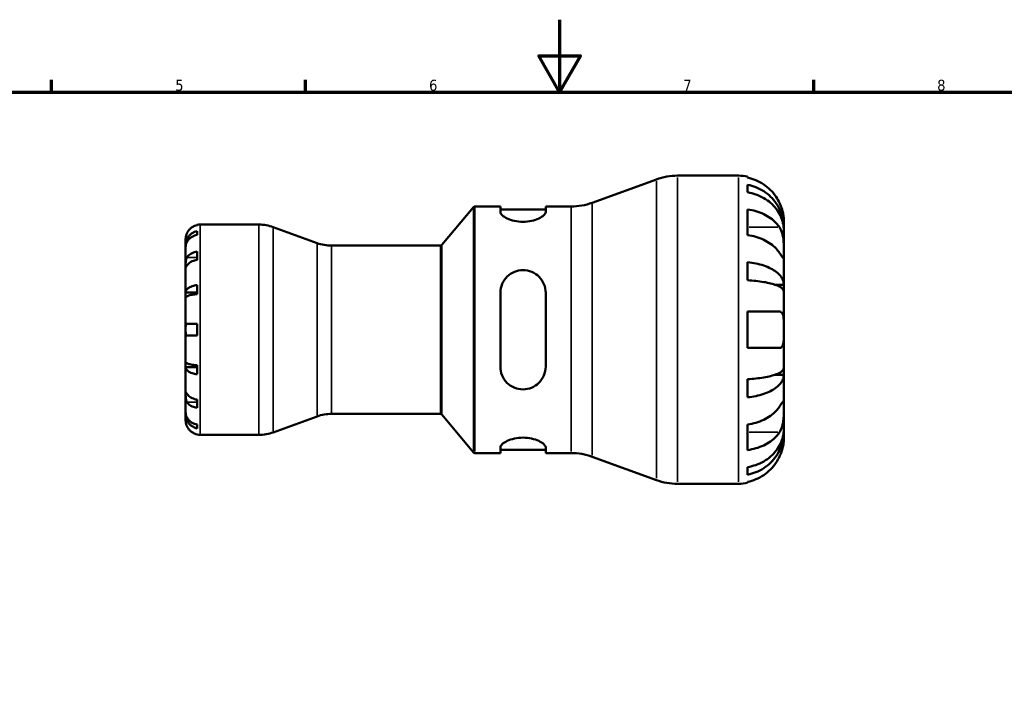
# Model space of a CAD drawing. Header units: millimetres. Extents: x 0 to 905, y -151 to 594.
# Tile 6 of 9: x 272 to 543, y 404 to 594. Entities that reach past the tile are written whole.
import ezdxf

# ---------------------------------------------------------------- set-up
doc = ezdxf.new("R2010")
doc.units = ezdxf.units.MM
for name, color, linetype, lineweight in [('Border (ANSI)', 7, 'Continuous', 70), ('Visible (ANSI)', 7, 'Continuous', 50), ('Visible Narrow (ANSI)', 7, 'Continuous', 35)]:
    doc.layers.add(name, color=color, linetype=linetype, lineweight=lineweight)
doc.styles.add('Note Text (ANSI)', font='tahoma.ttf')

# ---------------------------------------------------------------- blocks, each defined once
blk = doc.blocks.new('Borders Default Border')
at = {"layer": 'Border (ANSI)'}
for p, q in [((280.33, 574), (280.33, 577.45)), ((350.42, 574), (350.42, 577.45)), ((490.58, 574), (490.58, 577.45))]:
    blk.add_line(p, q, dxfattribs=at)
at = {"layer": 'Border (ANSI)', "flags": 128}
for points in [[(420.5, 594), (420.5, 574), (414.73, 584), (426.27, 584), (420.5, 574)], [(20, 20), (20, 574), (821, 574), (821, 20), (20, 20)]]:
    blk.add_lwpolyline(points, dxfattribs=at)
at = {"layer": 'Border (ANSI)', "color": 230, "true_color": 0xff0080, "char_height": 3.05, "attachment_point": 7, "style": 'Note Text (ANSI)'}
for s, insert in [('5', (314.48, 574.34)), ('6', (384.49, 574.34)), ('7', (454.6, 574.4)), ('8', (524.63, 574.33))]:
    blk.add_mtext(s, dxfattribs=dict(at, insert=insert))

msp = doc.modelspace()

# ---------------------------------------------------------------- linework, layer by layer
at = {"layer": 'Visible (ANSI)'}
for p, q in [((429.466, 543.513), (447.186, 549.963)), ((453, 550.988), (469.843, 550.988)), ((472.343, 550.736), (472.343, 550.439)), ((472.343, 548.477), (472.343, 546.402)), ((387.993, 531.867), (396.755, 542.31)), ((397.138, 542.488), (404.145, 542.488)), ((404.145, 542.488), (404.145, 540.922)), ((404.145, 541.638), (416.645, 541.638)), ((416.645, 542.488), (423.652, 542.488)), ((416.645, 540.922), (416.645, 542.488)), ((472.343, 541.687), (472.343, 534.616)), ((482.343, 536.572), (482.343, 538.488)), ((320.543, 537.363), (320.543, 537.407)), ((320.543, 534.661), (320.543, 535.693)), ((321.343, 537.488), (337.557, 537.488)), ((353.616, 532.388), (341.525, 536.789)), ((482.343, 536.572), (482.312, 536.572)), ((482.343, 535.806), (482.343, 536.572)), ((482.343, 529.701), (482.343, 535.806)), ((317.343, 531.88), (317.343, 533.488)), ((317.343, 531.267), (317.343, 531.88)), ((317.343, 531.88), (317.406, 531.88)), ((317.343, 526.166), (317.343, 531.267)), ((320.543, 527.774), (320.543, 530.037)), ((357.584, 531.688), (387.61, 531.688)), ((482.343, 520.886), (482.343, 529.701)), ((472.343, 527.127), (472.343, 522.117)), ((317.343, 518.789), (317.343, 526.166)), ((317.343, 517.311), (317.343, 518.789)), ((317.343, 518.789), (320.543, 518.789)), ((320.543, 518.297), (320.543, 520.789)), ((482.343, 520.886), (479.956, 520.886)), ((482.343, 519.038), (482.343, 520.886)), ((482.343, 508.488), (482.343, 519.038)), ((317.343, 508.488), (317.343, 517.311)), ((404.145, 518.688), (404.145, 498.288)), ((416.645, 498.288), (416.645, 518.688)), ((472.343, 513.488), (472.343, 503.488)), ((317.343, 499.665), (317.343, 508.488)), ((320.543, 506.888), (320.543, 510.088)), ((482.343, 497.938), (482.343, 508.488)), ((317.343, 498.187), (317.343, 499.665)), ((317.343, 490.811), (317.343, 498.187)), ((317.343, 498.187), (320.543, 498.187)), ((320.543, 496.188), (320.543, 498.679)), ((482.343, 496.09), (482.343, 497.938)), ((472.343, 494.859), (472.343, 489.849)), ((482.343, 496.09), (479.956, 496.09)), ((482.343, 487.275), (482.343, 496.09)), ((317.343, 485.709), (317.343, 490.811)), ((320.543, 486.939), (320.543, 489.202)), ((482.343, 481.17), (482.343, 487.275)), ((317.343, 485.097), (317.343, 485.709)), ((317.343, 483.488), (317.343, 485.097)), ((317.343, 485.097), (317.406, 485.097)), ((353.616, 484.589), (341.525, 480.188)), ((357.584, 485.288), (387.61, 485.288)), ((387.993, 485.11), (396.755, 474.667)), ((320.543, 481.283), (320.543, 482.315)), ((472.343, 482.36), (472.343, 475.289)), ((482.343, 480.405), (482.343, 481.17)), ((320.543, 479.569), (320.543, 479.613)), ((321.343, 479.488), (337.557, 479.488)), ((482.343, 480.405), (482.312, 480.405)), ((482.343, 478.488), (482.343, 480.405)), ((404.145, 476.054), (404.145, 474.488)), ((404.145, 475.338), (416.645, 475.338)), ((416.645, 474.488), (416.645, 476.054)), ((397.138, 474.488), (404.145, 474.488)), ((416.645, 474.488), (423.652, 474.488)), ((429.466, 473.463), (447.186, 467.013)), ((472.343, 470.575), (472.343, 468.5)), ((453, 465.988), (469.843, 465.988)), ((472.343, 466.538), (472.343, 466.241))]:
    msp.add_line(p, q, dxfattribs=at)
for centre, radius, start, end in [((453, 533.988), 17, 90, 110), ((469.843, 538.488), 12.5, 78.46304, 90), ((423.652, 559.488), 17, 270, 290), ((397.138, 541.988), 0.5, 90, 140), ((321.343, 533.488), 4, 90, 101.53696), ((337.557, 525.888), 11.6, 70, 90), ((357.584, 543.288), 11.6, 250, 270), ((387.61, 532.188), 0.5, 270, 320), ((357.584, 473.688), 11.6, 90, 110), ((387.61, 484.788), 0.5, 40, 90), ((321.343, 483.488), 4, 258.46304, 270), ((337.557, 491.088), 11.6, 270, 290), ((397.138, 474.988), 0.5, 220, 270), ((423.652, 457.488), 17, 70, 90), ((453, 482.988), 17, 250, 270), ((469.843, 478.488), 12.5, 270, 281.53696)]:
    msp.add_arc(centre, radius, start, end, dxfattribs=at)
for points, knots in [([(481.138, 543.488), (480.882, 544.033), (480.574, 544.585), (479.756, 545.815), (479.212, 546.471), (478.12, 547.568), (477.471, 548.112), (476.074, 549.05), (475.325, 549.444), (473.921, 550.028), (473.141, 550.275), (472.343, 550.439)], [6.1350469, 6.1350469, 6.1350469, 6.1350469, 6.3084728, 6.3084728, 6.5414503, 6.5414503, 6.7730229, 6.7730229, 7.0045956, 7.0045956, 7.2289364, 7.2289364, 7.2289364, 7.2289364]), ([(472.343, 548.477), (473.144, 548.318), (473.927, 548.079), (475.333, 547.514), (476.082, 547.134), (477.48, 546.227), (478.13, 545.702), (479.221, 544.643), (479.764, 544.012), (480.699, 542.654), (481.092, 541.926), (481.684, 540.539), (481.937, 539.752), (482.267, 538.144), (482.343, 537.323), (482.343, 536.572)], [0.2371476, 0.2371476, 0.2371476, 0.2371476, 0.4622755, 0.4622755, 0.6937459, 0.6937459, 0.9252164, 0.9252164, 1.1572518, 1.1572518, 1.3892871, 1.3892871, 1.6221879, 1.6221879, 1.8550887, 1.8550887, 1.8550887, 1.8550887]), ([(482.343, 535.806), (482.343, 536.475), (482.267, 537.206), (481.937, 538.637), (481.684, 539.337), (481.092, 540.571), (480.699, 541.219), (479.764, 542.428), (479.221, 542.99), (478.13, 543.932), (477.48, 544.4), (476.082, 545.206), (475.333, 545.545), (473.927, 546.048), (473.144, 546.26), (472.343, 546.402)], [5.5740571, 5.5740571, 5.5740571, 5.5740571, 5.8069579, 5.8069579, 6.0398587, 6.0398587, 6.271894, 6.271894, 6.5039294, 6.5039294, 6.7353999, 6.7353999, 6.9668704, 6.9668704, 7.1919982, 7.1919982, 7.1919982, 7.1919982]), ([(482.343, 538.488), (482.343, 538.488), (482.343, 538.538), (482.34, 538.745), (482.336, 538.909), (482.3, 539.441), (482.257, 539.858), (482.101, 540.694), (482.016, 541.064), (481.822, 541.745), (481.725, 542.043), (481.501, 542.656), (481.374, 542.968), (481.203, 543.347), (481.171, 543.418), (481.138, 543.488)], [-3.4720969, -3.4720969, -3.4720969, -3.4720969, -3.34968047, -3.34968047, -3.21609652, -3.21609652, -3.02231789, -3.02231789, -2.88911927, -2.88911927, -2.78956082, -2.78956082, -2.68657695, -2.68657695, -2.66294286, -2.66294286, -2.66294286, -2.66294286]), ([(416.645, 540.922), (416.645, 540.668), (416.479, 540.363), (415.818, 539.739), (415.323, 539.42), (414.208, 538.903), (413.526, 538.664), (412.014, 538.333), (411.183, 538.244), (409.607, 538.244), (408.776, 538.333), (407.263, 538.664), (406.582, 538.903), (405.467, 539.42), (404.972, 539.739), (404.311, 540.363), (404.145, 540.668), (404.145, 540.922)], [0.9547362, 0.9547362, 0.9547362, 0.9547362, 1.2091216, 1.2091216, 1.463507, 1.463507, 1.6999776, 1.6999776, 1.9364483, 1.9364483, 2.1729189, 2.1729189, 2.4093895, 2.4093895, 2.6637749, 2.6637749, 2.9181603, 2.9181603, 2.9181603, 2.9181603]), ([(472.343, 541.687), (473.141, 541.571), (473.921, 541.397), (475.325, 540.984), (476.074, 540.705), (477.471, 540.042), (478.12, 539.657), (479.212, 538.881), (479.756, 538.418), (480.574, 537.548), (480.882, 537.158), (481.138, 536.772)], [0.2371559, 0.2371559, 0.2371559, 0.2371559, 0.4614966, 0.4614966, 0.6930693, 0.6930693, 0.924642, 0.924642, 1.1576195, 1.1576195, 1.3310454, 1.3310454, 1.3310454, 1.3310454]), ([(317.698, 535.088), (317.677, 535.04), (317.656, 534.992), (317.606, 534.871), (317.579, 534.797), (317.519, 534.623), (317.49, 534.525), (317.419, 534.25), (317.39, 534.085), (317.354, 533.803), (317.348, 533.69), (317.342, 533.53), (317.343, 533.488), (317.343, 533.488)], [-0.25695865, -0.25695865, -0.25695865, -0.25695865, -0.24128226, -0.24128226, -0.21742658, -0.21742658, -0.18509002, -0.18509002, -0.12443811, -0.12443811, -0.06350412, -0.06350412, 0, 0, 0, 0]), ([(317.343, 531.88), (317.343, 532.12), (317.367, 532.382), (317.472, 532.897), (317.553, 533.149), (317.742, 533.592), (317.868, 533.825), (318.166, 534.26), (318.34, 534.462), (318.689, 534.802), (318.897, 534.971), (319.344, 535.261), (319.584, 535.384), (320.035, 535.565), (320.286, 535.642), (320.543, 535.693)], [1.78267559, 1.78267559, 1.78267559, 1.78267559, 1.85716678, 1.85716678, 1.93165797, 1.93165797, 2.00589479, 2.00589479, 2.08013162, 2.08013162, 2.15432524, 2.15432524, 2.22851887, 2.22851887, 2.30068593, 2.30068593, 2.30068593, 2.30068593]), ([(320.543, 537.363), (320.286, 537.311), (320.035, 537.232), (319.585, 537.045), (319.345, 536.919), (318.898, 536.62), (318.69, 536.446), (318.341, 536.097), (318.167, 535.889), (317.893, 535.478), (317.785, 535.281), (317.698, 535.088)], [0.07588661, 0.07588661, 0.07588661, 0.07588661, 0.14801703, 0.14801703, 0.22208337, 0.22208337, 0.29614971, 0.29614971, 0.37029759, 0.37029759, 0.43193595, 0.43193595, 0.43193595, 0.43193595]), ([(481.138, 536.772), (481.213, 536.658), (481.286, 536.537), (481.491, 536.163), (481.612, 535.895), (481.831, 535.301), (481.925, 534.978), (482.114, 534.163), (482.189, 533.666), (482.302, 532.536), (482.325, 531.916), (482.345, 530.724), (482.343, 530.169), (482.343, 529.701)], [-0.80549596, -0.80549596, -0.80549596, -0.80549596, -0.75183339, -0.75183339, -0.64811579, -0.64811579, -0.53942343, -0.53942343, -0.38723334, -0.38723334, -0.19834363, -0.19834363, 0, 0, 0, 0]), ([(320.543, 534.661), (320.287, 534.616), (320.036, 534.548), (319.587, 534.387), (319.347, 534.278), (318.899, 534.02), (318.692, 533.87), (318.342, 533.568), (318.168, 533.388), (317.869, 533.001), (317.743, 532.793), (317.554, 532.398), (317.473, 532.174), (317.367, 531.715), (317.343, 531.481), (317.343, 531.267)], [0.07588877, 0.07588877, 0.07588877, 0.07588877, 0.14787242, 0.14787242, 0.22197196, 0.22197196, 0.2960715, 0.2960715, 0.37040177, 0.37040177, 0.44473205, 0.44473205, 0.51931737, 0.51931737, 0.5939027, 0.5939027, 0.5939027, 0.5939027]), ([(481.138, 529.701), (480.882, 530.087), (480.574, 530.477), (479.756, 531.347), (479.212, 531.81), (478.12, 532.586), (477.471, 532.971), (476.074, 533.634), (475.325, 533.913), (473.921, 534.326), (473.141, 534.5), (472.343, 534.616)], [6.1350471, 6.1350471, 6.1350471, 6.1350471, 6.308473, 6.308473, 6.5414504, 6.5414504, 6.7730231, 6.7730231, 7.0045958, 7.0045958, 7.2289365, 7.2289365, 7.2289365, 7.2289365]), ([(317.698, 528.429), (317.785, 528.565), (317.893, 528.704), (318.167, 528.995), (318.341, 529.142), (318.69, 529.389), (318.898, 529.512), (319.345, 529.723), (319.585, 529.812), (320.035, 529.944), (320.286, 530), (320.543, 530.037)], [1.94008689, 1.94008689, 1.94008689, 1.94008689, 2.00172525, 2.00172525, 2.07587313, 2.07587313, 2.14993947, 2.14993947, 2.2240058, 2.2240058, 2.29613623, 2.29613623, 2.29613623, 2.29613623]), ([(482.343, 529.701), (482.343, 529.442), (482.343, 529.212), (482.341, 528.806), (482.338, 528.635), (482.316, 528.332), (482.291, 528.241), (482.183, 528.233), (482.105, 528.308), (481.911, 528.556), (481.815, 528.692), (481.594, 529.015), (481.471, 529.2), (481.271, 529.5), (481.205, 529.599), (481.138, 529.701)], [0, 0, 0, 0, 0.11001315, 0.11001315, 0.22756875, 0.22756875, 0.39041262, 0.39041262, 0.54459104, 0.54459104, 0.65219658, 0.65219658, 0.75650694, 0.75650694, 0.80454923, 0.80454923, 0.80454923, 0.80454923]), ([(317.343, 526.166), (317.343, 526.255), (317.343, 526.355), (317.343, 526.577), (317.344, 526.699), (317.352, 526.997), (317.36, 527.174), (317.397, 527.53), (317.425, 527.705), (317.495, 527.978), (317.528, 528.081), (317.605, 528.265), (317.646, 528.345), (317.694, 528.421), (317.696, 528.425), (317.698, 528.429)], [0, 0, 0, 0, 0.03793291, 0.03793291, 0.07808644, 0.07808644, 0.13145135, 0.13145135, 0.18555088, 0.18555088, 0.22173581, 0.22173581, 0.25517966, 0.25517966, 0.25685077, 0.25685077, 0.25685077, 0.25685077]), ([(320.543, 527.774), (320.286, 527.737), (320.035, 527.681), (319.585, 527.549), (319.345, 527.461), (318.898, 527.249), (318.69, 527.126), (318.341, 526.879), (318.167, 526.732), (317.893, 526.442), (317.785, 526.302), (317.698, 526.166)], [0.07588661, 0.07588661, 0.07588661, 0.07588661, 0.14801703, 0.14801703, 0.22208337, 0.22208337, 0.29614971, 0.29614971, 0.37029759, 0.37029759, 0.43193595, 0.43193595, 0.43193595, 0.43193595]), ([(472.343, 527.127), (473.144, 527.044), (473.927, 526.919), (475.333, 526.623), (476.082, 526.423), (477.48, 525.948), (478.13, 525.673), (479.221, 525.118), (479.764, 524.787), (480.699, 524.074), (481.092, 523.693), (481.684, 522.966), (481.937, 522.553), (482.267, 521.711), (482.343, 521.28), (482.343, 520.886)], [0.2371476, 0.2371476, 0.2371476, 0.2371476, 0.4622755, 0.4622755, 0.6937459, 0.6937459, 0.9252164, 0.9252164, 1.1572518, 1.1572518, 1.3892871, 1.3892871, 1.6221879, 1.6221879, 1.8550887, 1.8550887, 1.8550887, 1.8550887]), ([(317.698, 526.166), (317.69, 526.153), (317.682, 526.141), (317.63, 526.059), (317.59, 525.996), (317.516, 525.878), (317.482, 525.825), (317.415, 525.726), (317.389, 525.696), (317.354, 525.699), (317.348, 525.739), (317.342, 525.898), (317.343, 526.016), (317.343, 526.166)], [-0.25708606, -0.25708606, -0.25708606, -0.25708606, -0.25118232, -0.25118232, -0.21796912, -0.21796912, -0.18066436, -0.18066436, -0.12504732, -0.12504732, -0.06352815, -0.06352815, 0, 0, 0, 0]), ([(404.145, 518.688), (404.145, 519.497), (404.311, 520.349), (404.972, 521.908), (405.467, 522.616), (406.582, 523.696), (407.263, 524.159), (408.776, 524.78), (409.607, 524.938), (410.395, 524.938), (411.2, 524.938), (412.048, 524.773), (413.585, 524.127), (414.275, 523.647), (415.371, 522.551), (415.849, 521.852), (416.486, 520.317), (416.645, 519.481), (416.645, 518.688)], [-0.981712, -0.981712, -0.981712, -0.981712, -0.7273266, -0.7273266, -0.4729413, -0.4729413, -0.2364706, -0.2364706, 0, 0, 0, 0.2416205, 0.2416205, 0.4832409, 0.4832409, 0.7325072, 0.7325072, 0.9817735, 0.9817735, 0.9817735, 0.9817735]), ([(482.343, 519.038), (482.343, 519.233), (482.267, 519.445), (481.937, 519.861), (481.684, 520.064), (481.092, 520.423), (480.699, 520.611), (479.764, 520.963), (479.221, 521.126), (478.13, 521.4), (477.48, 521.536), (476.082, 521.77), (475.333, 521.868), (473.927, 522.014), (473.144, 522.076), (472.343, 522.117)], [5.5740571, 5.5740571, 5.5740571, 5.5740571, 5.8069579, 5.8069579, 6.0398587, 6.0398587, 6.2718941, 6.2718941, 6.5039294, 6.5039294, 6.7353999, 6.7353999, 6.9668704, 6.9668704, 7.1919983, 7.1919983, 7.1919983, 7.1919983]), ([(317.343, 518.789), (317.343, 518.916), (317.367, 519.053), (317.473, 519.323), (317.554, 519.456), (317.743, 519.688), (317.869, 519.811), (318.168, 520.039), (318.342, 520.145), (318.692, 520.323), (318.899, 520.411), (319.347, 520.563), (319.587, 520.627), (320.036, 520.722), (320.287, 520.762), (320.543, 520.789)], [1.78267559, 1.78267559, 1.78267559, 1.78267559, 1.85726092, 1.85726092, 1.93184625, 1.93184625, 2.00617653, 2.00617653, 2.0805068, 2.0805068, 2.15460634, 2.15460634, 2.22870588, 2.22870588, 2.30068953, 2.30068953, 2.30068953, 2.30068953]), ([(320.543, 518.297), (320.287, 518.284), (320.036, 518.265), (319.587, 518.218), (319.347, 518.186), (318.899, 518.111), (318.692, 518.068), (318.342, 517.98), (318.168, 517.928), (317.869, 517.815), (317.743, 517.755), (317.554, 517.64), (317.473, 517.575), (317.367, 517.442), (317.343, 517.374), (317.343, 517.311)], [0.07588877, 0.07588877, 0.07588877, 0.07588877, 0.14787242, 0.14787242, 0.22197196, 0.22197196, 0.2960715, 0.2960715, 0.37040177, 0.37040177, 0.44473205, 0.44473205, 0.51931737, 0.51931737, 0.5939027, 0.5939027, 0.5939027, 0.5939027]), ([(472.343, 513.488), (473.141, 513.488), (473.921, 513.488), (475.325, 513.488), (476.074, 513.488), (477.471, 513.488), (478.12, 513.488), (479.212, 513.488), (479.756, 513.488), (480.574, 513.488), (480.882, 513.488), (481.138, 513.488)], [0.2371559, 0.2371559, 0.2371559, 0.2371559, 0.4614966, 0.4614966, 0.6930693, 0.6930693, 0.924642, 0.924642, 1.1576195, 1.1576195, 1.3310454, 1.3310454, 1.3310454, 1.3310454]), ([(481.138, 513.488), (481.226, 513.488), (481.309, 513.478), (481.513, 513.422), (481.625, 513.361), (481.833, 513.174), (481.924, 513.044), (482.113, 512.64), (482.189, 512.333), (482.302, 511.517), (482.325, 510.99), (482.345, 509.803), (482.343, 509.148), (482.343, 508.488)], [-0.80030455, -0.80030455, -0.80030455, -0.80030455, -0.73902747, -0.73902747, -0.64314065, -0.64314065, -0.53879935, -0.53879935, -0.38557884, -0.38557884, -0.19805199, -0.19805199, 0, 0, 0, 0]), ([(317.343, 508.488), (317.343, 508.665), (317.342, 508.841), (317.345, 509.181), (317.349, 509.343), (317.372, 509.646), (317.394, 509.779), (317.458, 509.942), (317.489, 509.99), (317.555, 510.051), (317.588, 510.069), (317.647, 510.085), (317.672, 510.088), (317.698, 510.088)], [-1.11544401, -1.11544401, -1.11544401, -1.11544401, -1.06234061, -1.06234061, -1.00735142, -1.00735142, -0.94530559, -0.94530559, -0.90612012, -0.90612012, -0.87647865, -0.87647865, -0.85707, -0.85707, -0.85707, -0.85707]), ([(317.698, 506.888), (317.683, 506.888), (317.669, 506.889), (317.617, 506.897), (317.584, 506.91), (317.517, 506.955), (317.486, 506.992), (317.417, 507.12), (317.389, 507.23), (317.354, 507.513), (317.348, 507.684), (317.342, 508.067), (317.343, 508.277), (317.343, 508.488)], [-0.25518632, -0.25518632, -0.25518632, -0.25518632, -0.24442882, -0.24442882, -0.21622375, -0.21622375, -0.18185786, -0.18185786, -0.12436784, -0.12436784, -0.06341478, -0.06341478, 0, 0, 0, 0]), ([(317.698, 510.088), (317.785, 510.088), (317.893, 510.088), (318.167, 510.088), (318.341, 510.088), (318.69, 510.088), (318.898, 510.088), (319.345, 510.088), (319.585, 510.088), (320.035, 510.088), (320.286, 510.088), (320.543, 510.088)], [1.94008689, 1.94008689, 1.94008689, 1.94008689, 2.00172525, 2.00172525, 2.07587313, 2.07587313, 2.14993947, 2.14993947, 2.2240058, 2.2240058, 2.29613623, 2.29613623, 2.29613623, 2.29613623]), ([(482.343, 508.488), (482.343, 508.08), (482.343, 507.674), (482.34, 506.846), (482.336, 506.431), (482.3, 505.483), (482.257, 504.991), (482.101, 504.319), (482.016, 504.094), (481.822, 503.791), (481.725, 503.692), (481.501, 503.548), (481.374, 503.506), (481.203, 503.49), (481.171, 503.488), (481.138, 503.488)], [-3.4720969, -3.4720969, -3.4720969, -3.4720969, -3.34968047, -3.34968047, -3.21609652, -3.21609652, -3.02231789, -3.02231789, -2.88911927, -2.88911927, -2.78956082, -2.78956082, -2.68657695, -2.68657695, -2.66294286, -2.66294286, -2.66294286, -2.66294286]), ([(320.543, 506.888), (320.286, 506.888), (320.035, 506.888), (319.585, 506.888), (319.345, 506.888), (318.898, 506.888), (318.69, 506.888), (318.341, 506.888), (318.167, 506.888), (317.893, 506.888), (317.785, 506.888), (317.698, 506.888)], [0.07588661, 0.07588661, 0.07588661, 0.07588661, 0.14801703, 0.14801703, 0.22208337, 0.22208337, 0.29614971, 0.29614971, 0.37029759, 0.37029759, 0.43193595, 0.43193595, 0.43193595, 0.43193595]), ([(481.138, 503.488), (480.882, 503.488), (480.574, 503.488), (479.756, 503.488), (479.212, 503.488), (478.12, 503.488), (477.471, 503.488), (476.074, 503.488), (475.325, 503.488), (473.921, 503.488), (473.141, 503.488), (472.343, 503.488)], [6.1350469, 6.1350469, 6.1350469, 6.1350469, 6.3084728, 6.3084728, 6.5414503, 6.5414503, 6.7730229, 6.7730229, 7.0045956, 7.0045956, 7.2289364, 7.2289364, 7.2289364, 7.2289364]), ([(317.343, 499.665), (317.343, 499.603), (317.367, 499.535), (317.473, 499.402), (317.554, 499.337), (317.743, 499.222), (317.869, 499.161), (318.168, 499.049), (318.342, 498.996), (318.692, 498.909), (318.899, 498.865), (319.347, 498.79), (319.587, 498.759), (320.036, 498.712), (320.287, 498.692), (320.543, 498.679)], [1.78267559, 1.78267559, 1.78267559, 1.78267559, 1.85726092, 1.85726092, 1.93184625, 1.93184625, 2.00617653, 2.00617653, 2.0805068, 2.0805068, 2.15460634, 2.15460634, 2.22870588, 2.22870588, 2.30068953, 2.30068953, 2.30068953, 2.30068953]), ([(320.543, 496.188), (320.286, 496.215), (320.035, 496.255), (319.584, 496.35), (319.344, 496.414), (318.897, 496.566), (318.689, 496.655), (318.34, 496.833), (318.166, 496.939), (317.868, 497.167), (317.742, 497.289), (317.553, 497.522), (317.472, 497.654), (317.367, 497.923), (317.343, 498.061), (317.343, 498.187)], [0.07589238, 0.07589238, 0.07589238, 0.07589238, 0.14805945, 0.14805945, 0.22225307, 0.22225307, 0.2964467, 0.2964467, 0.37068352, 0.37068352, 0.44492035, 0.44492035, 0.51941154, 0.51941154, 0.59390272, 0.59390272, 0.59390272, 0.59390272]), ([(416.645, 498.288), (416.645, 497.479), (416.479, 496.627), (415.818, 495.068), (415.323, 494.361), (414.208, 493.28), (413.526, 492.818), (412.014, 492.197), (411.183, 492.038), (409.59, 492.038), (408.742, 492.203), (407.205, 492.849), (406.515, 493.329), (405.419, 494.426), (404.941, 495.125), (404.304, 496.659), (404.145, 497.496), (404.145, 498.288)], [0.9547362, 0.9547362, 0.9547362, 0.9547362, 1.2091216, 1.2091216, 1.463507, 1.463507, 1.6999776, 1.6999776, 1.9364483, 1.9364483, 2.1780687, 2.1780687, 2.4196892, 2.4196892, 2.6689555, 2.6689555, 2.9182218, 2.9182218, 2.9182218, 2.9182218]), ([(472.343, 494.859), (473.144, 494.9), (473.927, 494.962), (475.333, 495.108), (476.082, 495.207), (477.48, 495.441), (478.13, 495.577), (479.221, 495.851), (479.764, 496.014), (480.699, 496.365), (481.092, 496.553), (481.684, 496.912), (481.937, 497.115), (482.267, 497.531), (482.343, 497.744), (482.343, 497.938)], [0.2371476, 0.2371476, 0.2371476, 0.2371476, 0.4622755, 0.4622755, 0.6937459, 0.6937459, 0.9252164, 0.9252164, 1.1572518, 1.1572518, 1.3892871, 1.3892871, 1.6221879, 1.6221879, 1.8550887, 1.8550887, 1.8550887, 1.8550887]), ([(482.343, 496.09), (482.343, 495.696), (482.267, 495.266), (481.937, 494.423), (481.684, 494.01), (481.092, 493.283), (480.699, 492.902), (479.764, 492.19), (479.221, 491.859), (478.13, 491.304), (477.48, 491.028), (476.082, 490.553), (475.333, 490.354), (473.927, 490.058), (473.144, 489.932), (472.343, 489.849)], [5.5740571, 5.5740571, 5.5740571, 5.5740571, 5.8069579, 5.8069579, 6.0398587, 6.0398587, 6.2718941, 6.2718941, 6.5039294, 6.5039294, 6.7353999, 6.7353999, 6.9668704, 6.9668704, 7.1919983, 7.1919983, 7.1919983, 7.1919983]), ([(317.698, 488.548), (317.69, 488.56), (317.682, 488.573), (317.63, 488.661), (317.59, 488.743), (317.516, 488.932), (317.482, 489.04), (317.415, 489.326), (317.389, 489.507), (317.354, 489.895), (317.348, 490.098), (317.342, 490.483), (317.343, 490.661), (317.343, 490.811)], [-0.25708606, -0.25708606, -0.25708606, -0.25708606, -0.25118232, -0.25118232, -0.21796912, -0.21796912, -0.18066436, -0.18066436, -0.12504732, -0.12504732, -0.06352815, -0.06352815, 0, 0, 0, 0]), ([(317.343, 490.811), (317.343, 490.9), (317.343, 490.978), (317.343, 491.114), (317.344, 491.169), (317.352, 491.261), (317.36, 491.284), (317.397, 491.272), (317.425, 491.236), (317.495, 491.132), (317.528, 491.079), (317.605, 490.958), (317.646, 490.893), (317.694, 490.818), (317.696, 490.814), (317.698, 490.811)], [0, 0, 0, 0, 0.03793291, 0.03793291, 0.07808644, 0.07808644, 0.13145135, 0.13145135, 0.18555088, 0.18555088, 0.22173581, 0.22173581, 0.25517966, 0.25517966, 0.25685077, 0.25685077, 0.25685077, 0.25685077]), ([(317.698, 490.811), (317.785, 490.674), (317.893, 490.535), (318.167, 490.245), (318.341, 490.097), (318.69, 489.85), (318.898, 489.728), (319.345, 489.516), (319.585, 489.427), (320.035, 489.295), (320.286, 489.239), (320.543, 489.202)], [1.94008689, 1.94008689, 1.94008689, 1.94008689, 2.00172525, 2.00172525, 2.07587313, 2.07587313, 2.14993947, 2.14993947, 2.2240058, 2.2240058, 2.29613623, 2.29613623, 2.29613623, 2.29613623]), ([(320.543, 486.939), (320.286, 486.976), (320.035, 487.032), (319.585, 487.164), (319.345, 487.253), (318.898, 487.465), (318.69, 487.588), (318.341, 487.835), (318.167, 487.982), (317.893, 488.272), (317.785, 488.412), (317.698, 488.548)], [0.07588661, 0.07588661, 0.07588661, 0.07588661, 0.14801703, 0.14801703, 0.22208337, 0.22208337, 0.29614971, 0.29614971, 0.37029759, 0.37029759, 0.43193595, 0.43193595, 0.43193595, 0.43193595]), ([(472.343, 482.36), (473.141, 482.476), (473.921, 482.651), (475.325, 483.063), (476.074, 483.342), (477.471, 484.005), (478.12, 484.39), (479.212, 485.166), (479.756, 485.629), (480.574, 486.499), (480.882, 486.89), (481.138, 487.275)], [0.2371559, 0.2371559, 0.2371559, 0.2371559, 0.4614966, 0.4614966, 0.6930693, 0.6930693, 0.924642, 0.924642, 1.1576195, 1.1576195, 1.3310454, 1.3310454, 1.3310454, 1.3310454]), ([(481.138, 487.275), (481.213, 487.389), (481.286, 487.499), (481.491, 487.806), (481.612, 487.987), (481.831, 488.306), (481.925, 488.44), (482.114, 488.678), (482.189, 488.746), (482.302, 488.73), (482.325, 488.603), (482.345, 488.112), (482.343, 487.742), (482.343, 487.275)], [-0.80549596, -0.80549596, -0.80549596, -0.80549596, -0.75183339, -0.75183339, -0.64811579, -0.64811579, -0.53942343, -0.53942343, -0.38723334, -0.38723334, -0.19834363, -0.19834363, 0, 0, 0, 0]), ([(482.343, 487.275), (482.343, 487.016), (482.343, 486.729), (482.341, 486.088), (482.338, 485.734), (482.316, 484.851), (482.291, 484.314), (482.183, 483.263), (482.105, 482.76), (481.911, 481.946), (481.815, 481.628), (481.594, 481.04), (481.471, 480.772), (481.271, 480.414), (481.205, 480.306), (481.138, 480.204)], [0, 0, 0, 0, 0.11001315, 0.11001315, 0.22756875, 0.22756875, 0.39041262, 0.39041262, 0.54459104, 0.54459104, 0.65219658, 0.65219658, 0.75650694, 0.75650694, 0.80454923, 0.80454923, 0.80454923, 0.80454923]), ([(317.343, 483.488), (317.343, 483.488), (317.342, 483.459), (317.345, 483.342), (317.349, 483.253), (317.372, 483.012), (317.394, 482.855), (317.458, 482.569), (317.489, 482.453), (317.555, 482.244), (317.588, 482.154), (317.647, 482.005), (317.672, 481.946), (317.698, 481.888)], [-1.11544401, -1.11544401, -1.11544401, -1.11544401, -1.06234061, -1.06234061, -1.00735142, -1.00735142, -0.94530559, -0.94530559, -0.90612012, -0.90612012, -0.87647865, -0.87647865, -0.85707, -0.85707, -0.85707, -0.85707]), ([(317.343, 485.709), (317.343, 485.495), (317.367, 485.261), (317.473, 484.803), (317.554, 484.578), (317.743, 484.183), (317.869, 483.976), (318.168, 483.588), (318.342, 483.408), (318.692, 483.106), (318.899, 482.957), (319.347, 482.698), (319.587, 482.59), (320.036, 482.429), (320.287, 482.361), (320.543, 482.315)], [1.78267559, 1.78267559, 1.78267559, 1.78267559, 1.85726092, 1.85726092, 1.93184625, 1.93184625, 2.00617653, 2.00617653, 2.0805068, 2.0805068, 2.15460634, 2.15460634, 2.22870588, 2.22870588, 2.30068953, 2.30068953, 2.30068953, 2.30068953]), ([(320.543, 481.283), (320.286, 481.334), (320.035, 481.411), (319.584, 481.593), (319.344, 481.715), (318.897, 482.006), (318.689, 482.175), (318.34, 482.514), (318.166, 482.716), (317.868, 483.151), (317.742, 483.384), (317.553, 483.828), (317.472, 484.08), (317.367, 484.594), (317.343, 484.856), (317.343, 485.097)], [0.07589238, 0.07589238, 0.07589238, 0.07589238, 0.14805945, 0.14805945, 0.22225307, 0.22225307, 0.2964467, 0.2964467, 0.37068352, 0.37068352, 0.44492035, 0.44492035, 0.51941154, 0.51941154, 0.59390272, 0.59390272, 0.59390272, 0.59390272]), ([(317.698, 481.888), (317.785, 481.696), (317.893, 481.498), (318.167, 481.088), (318.341, 480.88), (318.69, 480.53), (318.898, 480.357), (319.345, 480.057), (319.585, 479.931), (320.035, 479.745), (320.286, 479.666), (320.543, 479.613)], [1.94008689, 1.94008689, 1.94008689, 1.94008689, 2.00172525, 2.00172525, 2.07587313, 2.07587313, 2.14993947, 2.14993947, 2.2240058, 2.2240058, 2.29613623, 2.29613623, 2.29613623, 2.29613623]), ([(472.343, 470.575), (473.144, 470.716), (473.927, 470.929), (475.333, 471.431), (476.082, 471.77), (477.48, 472.577), (478.13, 473.044), (479.221, 473.986), (479.764, 474.548), (480.699, 475.757), (481.092, 476.405), (481.684, 477.639), (481.937, 478.339), (482.267, 479.77), (482.343, 480.501), (482.343, 481.17)], [0.2371476, 0.2371476, 0.2371476, 0.2371476, 0.4622755, 0.4622755, 0.6937459, 0.6937459, 0.9252164, 0.9252164, 1.1572518, 1.1572518, 1.3892871, 1.3892871, 1.6221879, 1.6221879, 1.8550887, 1.8550887, 1.8550887, 1.8550887]), ([(404.145, 476.054), (404.145, 476.309), (404.311, 476.613), (404.972, 477.237), (405.467, 477.556), (406.582, 478.074), (407.263, 478.313), (408.776, 478.644), (409.607, 478.733), (410.395, 478.733), (411.183, 478.733), (412.014, 478.644), (413.526, 478.313), (414.208, 478.074), (415.323, 477.556), (415.818, 477.237), (416.479, 476.613), (416.645, 476.309), (416.645, 476.054)], [-0.981712, -0.981712, -0.981712, -0.981712, -0.7273266, -0.7273266, -0.4729413, -0.4729413, -0.2364706, -0.2364706, 0, 0, 0, 0.2364706, 0.2364706, 0.4729413, 0.4729413, 0.7273266, 0.7273266, 0.981712, 0.981712, 0.981712, 0.981712]), ([(482.343, 480.405), (482.343, 479.653), (482.267, 478.832), (481.937, 477.224), (481.684, 476.437), (481.092, 475.051), (480.699, 474.323), (479.764, 472.964), (479.221, 472.333), (478.13, 471.274), (477.48, 470.749), (476.082, 469.843), (475.333, 469.462), (473.927, 468.897), (473.144, 468.658), (472.343, 468.5)], [5.5740571, 5.5740571, 5.5740571, 5.5740571, 5.8069579, 5.8069579, 6.0398587, 6.0398587, 6.271894, 6.271894, 6.5039294, 6.5039294, 6.7353999, 6.7353999, 6.9668704, 6.9668704, 7.1919982, 7.1919982, 7.1919982, 7.1919982]), ([(481.138, 480.204), (480.882, 479.819), (480.574, 479.428), (479.756, 478.558), (479.212, 478.095), (478.12, 477.319), (477.471, 476.934), (476.074, 476.271), (475.325, 475.992), (473.921, 475.58), (473.141, 475.405), (472.343, 475.289)], [6.1350497, 6.1350497, 6.1350497, 6.1350497, 6.3084756, 6.3084756, 6.5414531, 6.5414531, 6.7730258, 6.7730258, 7.0045985, 7.0045985, 7.2289392, 7.2289392, 7.2289392, 7.2289392]), ([(481.138, 473.488), (481.226, 473.676), (481.309, 473.865), (481.513, 474.353), (481.625, 474.65), (481.833, 475.265), (481.924, 475.578), (482.113, 476.32), (482.189, 476.725), (482.302, 477.515), (482.325, 477.862), (482.345, 478.357), (482.343, 478.488), (482.343, 478.488)], [-0.80030455, -0.80030455, -0.80030455, -0.80030455, -0.73902747, -0.73902747, -0.64314065, -0.64314065, -0.53879935, -0.53879935, -0.38557884, -0.38557884, -0.19805199, -0.19805199, 0, 0, 0, 0]), ([(472.343, 466.538), (473.141, 466.702), (473.921, 466.949), (475.325, 467.532), (476.074, 467.926), (477.471, 468.864), (478.12, 469.408), (479.212, 470.506), (479.756, 471.161), (480.574, 472.391), (480.882, 472.943), (481.138, 473.488)], [0.2371559, 0.2371559, 0.2371559, 0.2371559, 0.4614966, 0.4614966, 0.6930693, 0.6930693, 0.924642, 0.924642, 1.1576195, 1.1576195, 1.3310454, 1.3310454, 1.3310454, 1.3310454])]:
    msp.add_open_spline(points, degree=3, knots=knots, dxfattribs=at)
at = {"layer": 'Visible Narrow (ANSI)'}
for p, q in [((447.186, 467.524), (447.186, 549.452)), ((453, 550.465), (453, 466.511)), ((469.843, 466.511), (469.843, 550.465)), ((396.755, 475.083), (396.755, 541.893)), ((397.138, 542.07), (397.138, 474.907)), ((423.652, 474.907), (423.652, 542.07)), ((429.466, 543.082), (429.466, 473.894)), ((321.343, 479.845), (321.343, 537.131)), ((337.557, 479.845), (337.557, 537.131)), ((341.525, 536.44), (341.525, 480.536)), ((480.698, 536.772), (472.783, 536.772)), ((353.616, 484.883), (353.616, 532.094)), ((357.584, 531.403), (357.584, 485.574)), ((387.61, 485.574), (387.61, 531.403)), ((387.993, 531.579), (387.993, 485.397)), ((317.84, 528.429), (320.401, 528.429)), ((317.84, 488.548), (320.401, 488.548)), ((480.698, 480.204), (472.783, 480.204))]:
    msp.add_line(p, q, dxfattribs=at)

# ---------------------------------------------------------------- block references
msp.add_blockref('Borders Default Border', (0, 0))

doc.saveas('drawing.dxf')
